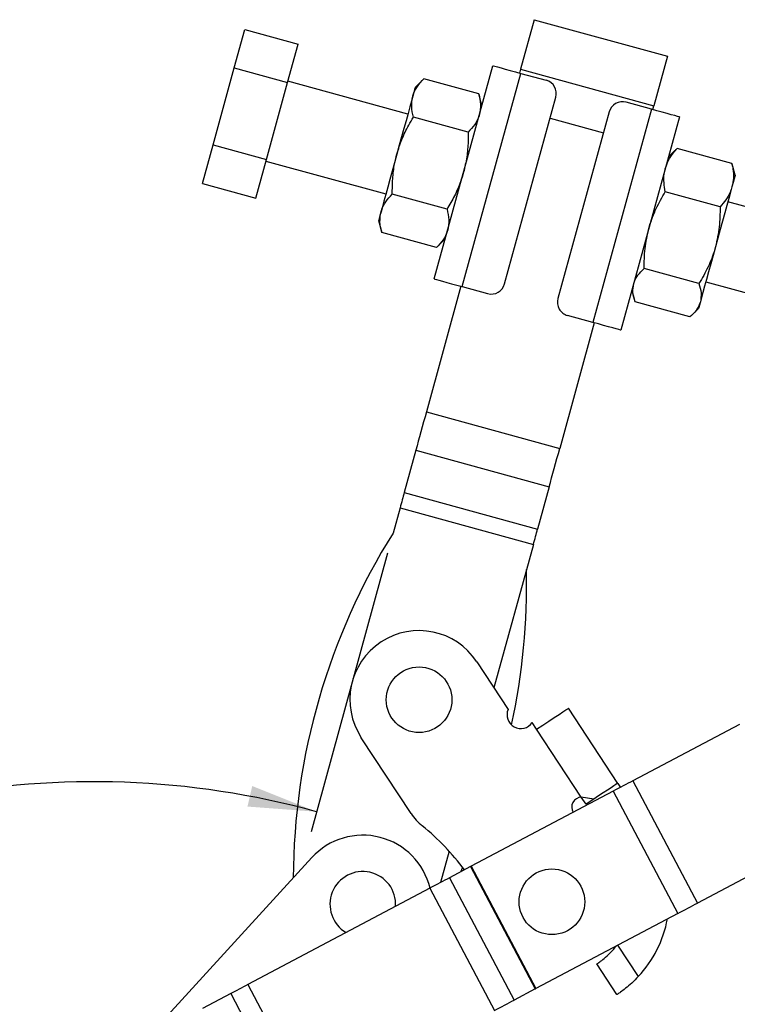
# Model space of a CAD drawing. Extents: x 29 to 375, y 22 to 285.
# Tile 3 of 27: x 67 to 101, y 52 to 99. Entities that reach past the tile are written whole.
import ezdxf

# ---------------------------------------------------------------- set-up
doc = ezdxf.new("R2010")
doc.units = 0
doc.layers.get('0').update_dxf_attribs({"linetype": 'CONTINUOUS'})
doc.styles.add('SLDTEXTSTYLE0', font='TXT', dxfattribs={"width": 0.75})
doc.dimstyles.new('SLDDIMSTYLE3', dxfattribs={"dimtxt": 3.5, "dimasz": 3.302, "dimexe": 0, "dimexo": 0.0625, "dimgap": 0.875, "dimtad": 1, "dimdec": 4, "dimlfac": 1.5, "dimzin": 12, "dimtxsty": 'SLDTEXTSTYLE0', "dimsah": 1, "dimcen": 0.09, "dimazin": 3, "dimtfac": 1, "dimtdec": 0, "dimtofl": 0, "dimtmove": 0, "dimatfit": 3, "dimtolj": 1, "dimtzin": 12})

# ---------------------------------------------------------------- blocks, each defined once
blk = doc.blocks.new('_D_4')
at = {"color": 179, "linetype": 'CONTINUOUS'}
for p, q in [((84.374, 73.753), (80.683, 60.311)), ((66.509, 22.144), (28.619, 22.144))]:
    blk.add_line(p, q, dxfattribs=at)
blk.add_arc((70.2, 22.144), 40.581, 74.6425, 180, dxfattribs=at)
for points in [[(80.947, 61.276), (77.845, 62.515), (77.616, 61.525)], [(29.619, 22.144), (30.261, 25.423), (29.246, 25.464)]]:
    blk.add_solid(points, dxfattribs=at)
at = {"color": 179, "linetype": 'CONTINUOUS', "insert": (42.543, 58.301, 0.067), "char_height": 3.5, "attachment_point": 1, "rotation": 29.5415, "style": 'SLDTEXTSTYLE0'}
blk.add_mtext('105°', dxfattribs=at)

msp = doc.modelspace()

# ---------------------------------------------------------------- linework, layer by layer
at = {"color": 7, "linetype": 'CONTINUOUS'}
for p, q in [((91.439966, 99.479516), (90.785139, 97.095271)), ((91.439966, 99.479516), (97.86858, 97.71391)), ((76.973698, 97.152168), (77.483384, 99.007949)), ((77.483384, 99.007949), (80.054829, 98.301709)), ((79.545144, 96.445925), (80.054829, 98.301709)), ((97.86858, 97.71391), (97.213754, 95.329667)), ((75.954325, 93.440605), (76.973698, 97.152168)), ((76.973698, 97.152168), (79.545144, 96.445925)), ((86.623034, 86.975408), (89.448001, 97.26119)), ((87.973044, 86.60463), (90.798011, 96.890412)), ((90.785139, 97.095271), (90.733725, 96.90807)), ((90.785139, 97.095271), (97.213754, 95.329667)), ((90.798011, 96.890412), (92.019447, 96.554947)), ((78.525771, 92.734364), (79.545144, 96.445925)), ((85.350892, 94.929685), (79.565139, 96.51873)), ((86.127672, 96.633814), (85.704012, 96.215409)), ((88.7678, 95.908709), (86.127672, 96.633814)), ((88.918319, 95.332605), (88.7678, 95.908709)), ((90.013902, 86.735467), (92.485749, 95.735527)), ((97.098053, 95.160122), (95.876615, 95.495586)), ((95.057195, 95.029284), (92.585349, 86.029224)), ((97.098053, 95.160122), (94.273086, 84.874337)), ((97.16234, 95.142464), (97.213754, 95.329667)), ((88.258113, 94.052928), (85.617988, 94.778033)), ((98.448061, 94.789343), (95.623094, 84.503561)), ((75.44464, 91.584824), (75.954325, 93.440605)), ((75.954325, 93.440605), (78.525771, 92.734364)), ((98.223657, 93.162251), (97.91838, 92.860761)), ((98.339166, 93.268697), (98.231612, 93.154197)), ((100.979292, 92.543592), (98.339166, 93.268697)), ((78.016085, 90.878583), (78.525771, 92.734364)), ((78.505777, 92.661562), (84.291529, 91.072517)), ((101.014367, 92.389891), (100.979292, 92.543592)), ((101.132687, 91.977956), (101.024378, 92.392507)), ((75.44464, 91.584824), (78.016085, 90.878583)), ((87.238742, 90.341367), (84.598614, 91.066472)), ((100.404783, 90.451789), (97.764657, 91.176895)), ((108.172472, 88.66179), (100.779567, 90.692234)), ((83.938408, 89.786793), (84.088928, 89.210689)), ((86.729056, 88.485586), (84.088928, 89.210689)), ((86.729056, 88.485586), (87.152716, 88.903991)), ((99.388287, 86.750696), (96.748159, 87.475801)), ((87.908758, 86.622285), (86.244872, 80.564032)), ((87.973044, 86.60463), (89.19448, 86.269165)), ((99.720203, 86.835066), (107.113109, 84.804619)), ((96.152776, 86.432144), (96.261237, 86.017022)), ((98.946299, 85.141405), (96.306171, 85.866511)), ((99.062228, 85.248266), (99.367083, 85.549342)), ((94.273086, 84.874337), (93.051648, 85.209802)), ((94.337372, 84.856681), (92.673486, 78.798427)), ((86.244872, 80.564032), (92.673486, 78.798427)), ((85.738618, 78.720747), (85.174979, 76.668528)), ((85.738618, 78.720747), (92.167232, 76.955142)), ((92.167232, 76.955142), (91.603596, 74.902923)), ((85.174979, 76.668528), (91.603596, 74.902923)), ((84.972479, 75.931215), (84.639193, 74.717708)), ((84.972479, 75.931215), (91.401094, 74.16561)), ((91.401094, 74.16561), (89.501762, 67.250091)), ((88.673131, 68.510148), (90.183723, 66.213062)), ((95.469746, 62.644016), (93.088789, 66.264625)), ((91.556992, 65.257297), (91.347092, 65.576481)), ((93.713523, 61.977963), (91.556992, 65.257297)), ((101.339505, 65.487627), (96.19431, 62.764368)), ((85.503686, 61.19647), (83.102962, 64.847135)), ((96.19431, 62.764368), (99.312967, 56.872132)), ((95.242499, 62.26059), (88.407291, 58.642836)), ((95.242499, 62.26059), (98.361153, 56.368355)), ((95.469746, 62.644016), (95.598115, 62.448812)), ((94.310185, 61.881473), (93.713523, 61.977963)), ((93.951487, 61.645588), (93.713523, 61.977963)), ((94.310185, 61.881473), (93.951487, 61.645588)), ((93.993652, 61.673317), (94.029614, 61.618632)), ((87.337895, 59.371391), (86.921867, 57.856628)), ((104.458159, 59.595391), (99.312967, 56.872132)), ((80.718475, 59.060744), (72.758565, 50.360244)), ((88.376588, 58.626585), (87.355957, 58.086385)), ((87.989875, 58.590464), (87.88055, 58.364042)), ((88.376588, 58.626585), (91.495242, 52.73435)), ((88.407291, 58.642836), (91.525946, 52.750601)), ((87.355957, 58.086385), (90.474614, 52.194149)), ((86.404146, 57.582607), (77.633427, 52.940421)), ((86.404146, 57.582607), (89.5228, 51.690372)), ((98.361153, 56.368355), (91.525946, 52.750601)), ((95.433904, 52.458071), (94.463205, 53.934165)), ((77.633427, 52.940421), (80.752082, 47.048186)), ((91.495242, 52.73435), (90.474614, 52.194149)), ((76.805146, 52.502027), (75.440399, 51.779691)), ((76.805146, 52.502027), (79.923801, 46.609791))]:
    msp.add_line(p, q, dxfattribs=at)
at = {"color": 8, "linetype": 'CONTINUOUS'}
for p, q in [((92.20747, 94.722306), (94.778916, 94.016063)), ((95.465962, 54.835981), (96.459881, 53.324575))]:
    msp.add_line(p, q, dxfattribs=at)
at = {"color": 7, "linetype": 'CONTINUOUS', "flags": 128}
for points in [[(89.448001, 97.26119), (89.473941, 97.254065), (89.550764, 97.232967), (89.675519, 97.198702), (89.843411, 97.152593), (90.047986, 97.096406), (90.281386, 97.032303), (90.534636, 96.962747), (90.798011, 96.890412)], [(85.704012, 96.215409), (85.69646, 96.187909), (85.673932, 96.105883), (85.636813, 95.970735), (85.585739, 95.784773)], [(85.585739, 95.784773), (85.521585, 95.551183), (85.445447, 95.273959), (85.358626, 94.957848), (85.262613, 94.608255), (85.159044, 94.231163), (85.049697, 93.833024), (84.936439, 93.420652), (84.82121, 93.0011)], [(98.448061, 94.789343), (98.422121, 94.796469), (98.345298, 94.817569), (98.220546, 94.851831), (98.052654, 94.897943), (97.848079, 94.954128), (97.614679, 95.01823), (97.361427, 95.087786), (97.098053, 95.160122)], [(84.82121, 93.0011), (84.705982, 92.58155), (84.592726, 92.169178), (84.483376, 91.771039), (84.379811, 91.393947), (84.283795, 91.044354), (84.196976, 90.728243), (84.120836, 90.451019), (84.056681, 90.217429)], [(101.132687, 91.977956), (101.130198, 91.968891), (101.114018, 91.90998), (101.083051, 91.797232), (101.037831, 91.632582), (100.979128, 91.418842)], [(100.979128, 91.418842), (100.907948, 91.159671), (100.825507, 90.859505), (100.733217, 90.523476), (100.632659, 90.157337), (100.525549, 89.767352), (100.413723, 89.360192), (100.299096, 88.942826), (100.183625, 88.522394)], [(84.056681, 90.217429), (84.005608, 90.031467), (83.968489, 89.896319), (83.945961, 89.814293), (83.938408, 89.786793)], [(100.183625, 88.522394), (100.069288, 88.106091), (99.958041, 87.701037), (99.851788, 87.314166), (99.752345, 86.952095), (99.661418, 86.621021), (99.580557, 86.326609), (99.51115, 86.073895), (99.454382, 85.867204)], [(86.623034, 86.975408), (86.648974, 86.968283), (86.725797, 86.947183), (86.850552, 86.91292), (87.018444, 86.866808), (87.223019, 86.810623), (87.456416, 86.746521), (87.709669, 86.676965), (87.973044, 86.60463)], [(99.454382, 85.867204), (99.411225, 85.710068), (99.382419, 85.605184), (99.368457, 85.554341), (99.367083, 85.549342)], [(95.623094, 84.503561), (95.597154, 84.510684), (95.520331, 84.531784), (95.395576, 84.566047), (95.227687, 84.612158), (95.023112, 84.668346), (94.789712, 84.732448), (94.536459, 84.802002), (94.273086, 84.874337)], [(86.244872, 80.564032), (86.177544, 80.318887), (86.110605, 80.075171), (86.044452, 79.834302), (85.979465, 79.597684), (85.916026, 79.366695), (85.854499, 79.142681), (85.79525, 78.926946), (85.738618, 78.720747)], [(92.167232, 76.955142), (92.223864, 77.161342), (92.283116, 77.377076), (92.34464, 77.60109), (92.408079, 77.832079), (92.473066, 78.068697), (92.539222, 78.309566), (92.606158, 78.553283), (92.673486, 78.798427)], [(85.174979, 76.668528), (85.152327, 76.586049), (85.128626, 76.499755), (85.104017, 76.410149), (85.07864, 76.317753), (85.052645, 76.223106), (85.026183, 76.126759), (84.999411, 76.029272), (84.972479, 75.931215)], [(91.401094, 74.16561), (91.428025, 74.263668), (91.454797, 74.361154), (91.481259, 74.457501), (91.507255, 74.552148), (91.532631, 74.644544), (91.55724, 74.73415), (91.580941, 74.820444), (91.603596, 74.902923)], [(91.556992, 65.257297), (91.855832, 65.453817), (92.143186, 65.642785), (92.408012, 65.816939), (92.640135, 65.969586), (92.830634, 66.09486), (92.972188, 66.187947), (93.059357, 66.24527), (93.088789, 66.264625)], [(96.19431, 62.764368), (96.085346, 62.706694), (95.972425, 62.646927), (95.856079, 62.585347), (95.736855, 62.522244), (95.615308, 62.457912), (95.492016, 62.392655), (95.367549, 62.326778), (95.242499, 62.26059)], [(95.469746, 62.644016), (95.448776, 62.630224), (95.386432, 62.589227), (95.284426, 62.522146), (95.145549, 62.430819), (94.973605, 62.317747), (94.773303, 62.186025), (94.550126, 62.039261), (94.310185, 61.881473)], [(88.407291, 58.642836), (88.403256, 58.640701), (88.399242, 58.638576), (88.395264, 58.636471), (88.391345, 58.634395), (88.387498, 58.63236), (88.383745, 58.630373), (88.380102, 58.628445), (88.376588, 58.626585)], [(87.355957, 58.086385), (87.246993, 58.028711), (87.134072, 57.968944), (87.017726, 57.907364), (86.898502, 57.844261), (86.776958, 57.779929), (86.653663, 57.714672), (86.529199, 57.648795), (86.404146, 57.582607)], [(98.361153, 56.368355), (98.486206, 56.434542), (98.61067, 56.500419), (98.733965, 56.565677), (98.855509, 56.630009), (98.974736, 56.693112), (99.091081, 56.754692), (99.204, 56.814459), (99.312967, 56.872132)], [(77.633427, 52.940421), (77.52603, 52.883578), (77.419005, 52.826932), (77.312723, 52.770678), (77.207549, 52.715011), (77.103849, 52.660125), (77.001981, 52.606208), (76.902299, 52.553448), (76.805146, 52.502027)], [(91.495242, 52.73435), (91.498758, 52.73621), (91.502399, 52.738138), (91.506152, 52.740125), (91.509999, 52.74216), (91.51392, 52.744236), (91.517896, 52.74634), (91.521912, 52.748466), (91.525946, 52.750601)], [(89.5228, 51.690372), (89.647853, 51.756559), (89.772317, 51.822437), (89.895612, 51.887694), (90.017156, 51.952025), (90.136382, 52.015129), (90.252728, 52.076709), (90.365649, 52.136476), (90.474614, 52.194149)]]:
    msp.add_lwpolyline(points, dxfattribs=at)
at = {"color": 7, "linetype": 'CONTINUOUS'}
for centre in [(85.888047, 66.678642), (92.29832, 56.930846)]:
    msp.add_circle(centre, 1.583333, dxfattribs=at)
for centre, radius, start, end in [((91.842887, 95.912087), 0.666667, 344.6425133, 74.6425133), ((95.700056, 94.852724), 0.666667, 74.6425133, 164.6425133), ((89.371041, 86.912027), 0.666667, 254.6425133, 344.6425133), ((93.228209, 85.852664), 0.666667, 164.6425133, 254.6425133), ((111.398944, 57.952963), 31.57754, 147.9332247, 179.7686061), ((59.499054, 72.207151), 31.57754, 347.6697707, 1.3518019), ((85.888047, 66.678642), 3.333333, 33.3294234, 213.3294234), ((90.798592, 65.955415), 0.666667, 157.2649669, 325.3611833), ((93.729003, 61.49928), 0.478933, 91.8521021, 212.0989293), ((87.731754, 62.661675), 2.666667, 213.3294234, 230.7986944), ((78.467336, 51.302905), 11.991132, 36.7056034, 50.7986944), ((83.177844, 56.810718), 3.333333, 13.5257207, 137.5452438), ((83.177844, 56.810718), 1.583333, 356.4022137, 239.3807332), ((92.342337, 57.159268), 5.626637, 317.0370871, 349.2356139)]:
    msp.add_arc(centre, radius, start, end, dxfattribs=at)
for points, knots in [([(85.585739, 95.784773), (85.592121, 95.806664), (85.640465, 95.972501), (85.789404, 96.269325), (86.014229, 96.511578), (86.127672, 96.633814)], [0, 0, 0, 0, 0.0700625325, 0.5307705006, 1, 1, 1, 1]), ([(85.617988, 94.778033), (85.579134, 94.950765), (85.500713, 95.299396), (85.557226, 95.622004), (85.585739, 95.784773)], [0, 0, 0, 0, 0.495458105, 1, 1, 1, 1]), ([(88.7678, 95.908709), (88.806653, 95.735978), (88.885072, 95.387349), (88.828559, 95.064741), (88.800046, 94.901971)], [0, 0, 0, 0, 0.495457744, 1, 1, 1, 1]), ([(84.82121, 93.0011), (84.89639, 93.23854), (85.047836, 93.716856), (85.336719, 94.302999), (85.541633, 94.649078), (85.617988, 94.778033)], [0, 0, 0, 0, 0.382117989, 0.769764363, 1, 1, 1, 1]), ([(88.800046, 94.901971), (88.793666, 94.88008), (88.745329, 94.714237), (88.596382, 94.417422), (88.371557, 94.175166), (88.258113, 94.052928)], [0, 0, 0, 0, 0.070062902, 0.530769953, 1, 1, 1, 1]), ([(88.258113, 94.052928), (88.257891, 93.903062), (88.257298, 93.504263), (88.2067, 92.852813), (88.09282, 92.364173), (88.035517, 92.118298)], [0, 0, 0, 0, 0.23023569, 0.612667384, 1, 1, 1, 1]), ([(97.764821, 92.301644), (97.811236, 92.434353), (97.904737, 92.70169), (98.119448, 93.01778), (98.27952, 93.200582), (98.339166, 93.268697)], [0, 0, 0, 0, 0.382117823, 0.76976421, 1, 1, 1, 1]), ([(84.598614, 91.066472), (84.600818, 91.310556), (84.605246, 91.800946), (84.684853, 92.449615), (84.782595, 92.844923), (84.82121, 93.0011)], [0, 0, 0, 0, 0.374792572, 0.752995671, 1, 1, 1, 1]), ([(97.764657, 91.176895), (97.73959, 91.321685), (97.689228, 91.612582), (97.6941, 91.989148), (97.744793, 92.213147), (97.764821, 92.301644)], [0, 0, 0, 0, 0.374793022, 0.752995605, 1, 1, 1, 1]), ([(100.979292, 92.543592), (100.995779, 92.454566), (101.039653, 92.217664), (101.06321, 91.836214), (101.007274, 91.558556), (100.979128, 91.418842)], [0, 0, 0, 0, 0.230236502, 0.612667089, 1, 1, 1, 1]), ([(88.035517, 92.118298), (87.988948, 91.964306), (87.871776, 91.576853), (87.609298, 90.97838), (87.362703, 90.554465), (87.238742, 90.341367)], [0, 0, 0, 0, 0.247003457, 0.621476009, 1, 1, 1, 1]), ([(100.979128, 91.418842), (100.951146, 91.332531), (100.880743, 91.115365), (100.693001, 90.789003), (100.501199, 90.564596), (100.404783, 90.451789)], [0, 0, 0, 0, 0.247003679, 0.621475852, 1, 1, 1, 1]), ([(84.056681, 90.217429), (84.063062, 90.23932), (84.111399, 90.405163), (84.260349, 90.701978), (84.485173, 90.944234), (84.598614, 91.066472)], [0, 0, 0, 0, 0.070062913, 0.530770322, 1, 1, 1, 1]), ([(96.969317, 89.405196), (96.981703, 89.448949), (97.075532, 89.780403), (97.310233, 90.38949), (97.61226, 90.912828), (97.764657, 91.176895)], [0, 0, 0, 0, 0.070062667, 0.530770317, 1, 1, 1, 1]), ([(87.238742, 90.341367), (87.277596, 90.168635), (87.356014, 89.820004), (87.299501, 89.497396), (87.270989, 89.334627)], [0, 0, 0, 0, 0.495458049, 1, 1, 1, 1]), ([(100.404783, 90.451789), (100.402482, 90.129214), (100.397839, 89.47815), (100.255461, 88.842903), (100.183625, 88.522394)], [0, 0, 0, 0, 0.495457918, 1, 1, 1, 1]), ([(84.088928, 89.210689), (84.050074, 89.383421), (83.971656, 89.732052), (84.028168, 90.054659), (84.056681, 90.217429)], [0, 0, 0, 0, 0.495458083, 1, 1, 1, 1]), ([(87.270989, 89.334627), (87.264608, 89.312735), (87.216271, 89.146892), (87.067321, 88.850078), (86.842497, 88.607823), (86.729056, 88.485586)], [0, 0, 0, 0, 0.070062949, 0.530770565, 1, 1, 1, 1]), ([(96.748159, 87.475801), (96.75046, 87.798376), (96.755103, 88.44944), (96.897481, 89.084687), (96.969317, 89.405196)], [0, 0, 0, 0, 0.495457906, 1, 1, 1, 1]), ([(100.183625, 88.522394), (100.17124, 88.478642), (100.077417, 88.147186), (99.842706, 87.538102), (99.540683, 87.014763), (99.388287, 86.750696)], [0, 0, 0, 0, 0.0700623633, 0.5307706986, 1, 1, 1, 1]), ([(96.240074, 86.750005), (96.245654, 86.768977), (96.28792, 86.912695), (96.425406, 87.167801), (96.63992, 87.372509), (96.748159, 87.475801)], [0, 0, 0, 0, 0.070062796, 0.530770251, 1, 1, 1, 1]), ([(96.306171, 85.866511), (96.26182, 86.019227), (96.172305, 86.327459), (96.217348, 86.608306), (96.240074, 86.750005)], [0, 0, 0, 0, 0.495457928, 1, 1, 1, 1]), ([(99.388287, 86.750696), (99.432637, 86.59798), (99.52215, 86.289747), (99.477107, 86.008902), (99.454382, 85.867204)], [0, 0, 0, 0, 0.495458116, 1, 1, 1, 1]), ([(99.454382, 85.867204), (99.448803, 85.848232), (99.406543, 85.704507), (99.26905, 85.449407), (99.054538, 85.244698), (98.946299, 85.141405)], [0, 0, 0, 0, 0.070063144, 0.530770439, 1, 1, 1, 1]), ([(94.463205, 53.934165), (94.475559, 53.942141), (94.500269, 53.958092), (94.688238, 54.08916), (94.946634, 54.303041), (95.19947, 54.55216), (95.340077, 54.731444), (95.390907, 54.796256)], [0, 0, 0, 0, 0.2211549, 0.442338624, 0.662351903, 0.87793956, 1, 1, 1, 1]), ([(96.459881, 53.324575), (96.355313, 53.217521), (96.146092, 53.003329), (95.838708, 52.746615), (95.595249, 52.565939), (95.455394, 52.472141), (95.440249, 52.462225), (95.433904, 52.458071)], [0, 0, 0, 0, 0.21298816, 0.426145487, 0.636244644, 0.847599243, 1, 1, 1, 1])]:
    msp.add_open_spline(points, degree=3, knots=knots, dxfattribs=at)

# ---------------------------------------------------------------- dimensions: what is measured, and where the dimension line sits
at = {"color": 179, "linetype": 'CONTINUOUS'}
dim = msp.add_angular_dim_2l(base=(45.59655, 54.415792), line1=((84.639191, 74.717708), (91.439966, 99.479515)), line2=((67.509481, 22.144052), (71.328935, 22.144052)), dimstyle='SLDDIMSTYLE3', dxfattribs=at)
dim.commit()
dim.dimension.update_dxf_attribs({"geometry": '_D_4', "text_midpoint": (50.191481, 57.449203), "dimtype": 162})

doc.saveas('drawing.dxf')
